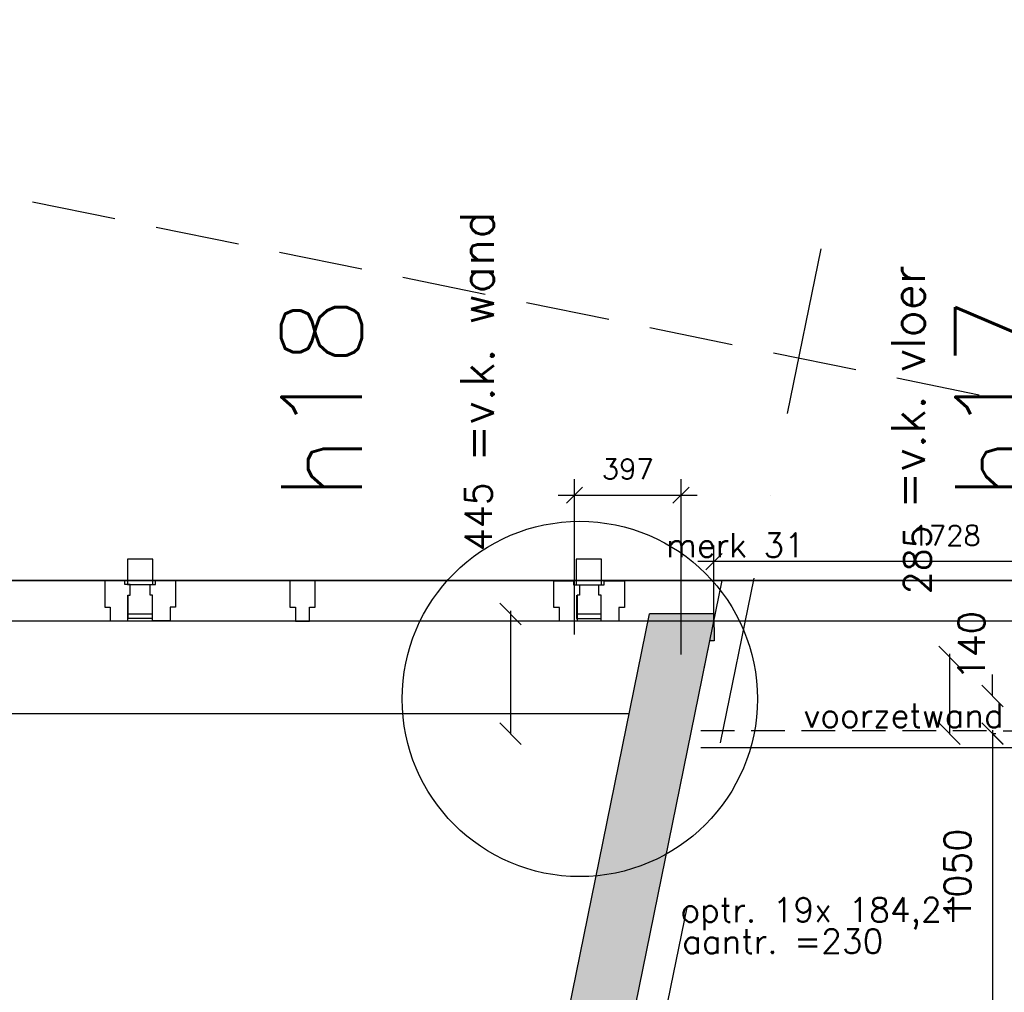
# Model space of a CAD drawing. Extents: x 7198 to 172353, y -998 to 131648.
# Tile 57 of 66: x 34887 to 38549, y 93014 to 96632. Entities that reach past the tile are written whole.
import ezdxf

# ---------------------------------------------------------------- set-up
doc = ezdxf.new("R2010")
doc.units = 0
doc.header["$LTSCALE"] = 50
doc.header["$MEASUREMENT"] = 0
doc.header["$PDSIZE"] = -1
for name, pattern in [('DASHDOT', [25, 12.5, -6.25, 0, -6.25]), ('HIDDEN', [9.375, 6.25, -3.125]), ('HIDDEN2', [0.1875, 0.125, -0.0625])]:
    doc.linetypes.add(name, pattern=pattern)
doc.layers.get('0').update_dxf_attribs({"linetype": 'CONTINUOUS'})
doc.layers.get('DEFPOINTS').update_dxf_attribs({"linetype": 'CONTINUOUS'})
for name, color, linetype in [('_BRANDCOMPART', 6, 'DASHDOT'), ('_DETAILNUMMERS', 4, 'CONTINUOUS'), ('_DETAILNUMMERSTEKST', 4, 'CONTINUOUS'), ('A--A21--_F12--', 7, 'CONTINUOUS'), ('A--A21--_F123-', 9, 'CONTINUOUS'), ('A--A22--_F12--', 7, 'CONTINUOUS'), ('A--A22--_F123-', 9, 'CONTINUOUS'), ('A--L21--', 3, 'CONTINUOUS'), ('A--L21--_F12--', 7, 'CONTINUOUS'), ('A--L21A1_BUITENWAND', 1, 'CONTINUOUS'), ('A--L22--', 7, 'CONTINUOUS'), ('A--L22--_F12--', 7, 'CONTINUOUS'), ('A--L22A2_BINNENWAND', 2, 'CONTINUOUS'), ('A--L27AC2_DAKEN', 2, 'HIDDEN'), ('A--L31--', 2, 'CONTINUOUS'), ('A--L31A1_BUITENKOZIJN', 1, 'CONTINUOUS'), ('A--M$1A-_F123-', 1, 'CONTINUOUS'), ('A--M1$A-_F123-', 1, 'CONTINUOUS'), ('A--T01A-18_TEKST', 1, 'CONTINUOUS'), ('A--T01A-25_TEKST', 2, 'CONTINUOUS'), ('TEKST_KOZIJNMERK', 2, 'CONTINUOUS')]:
    doc.layers.add(name, color=color, linetype=linetype)
doc.layers.add('bruto vloeroppervlak', color=3, linetype='CONTINUOUS', plot=False)
doc.styles.add('ALFA-0_25', font='ROMANS')
doc.styles.add('B-01', font='SIMPLEX.SHX', dxfattribs={"width": 0.8, "height": 4.5})
doc.styles.add('HIEMSTRA', font='romans.shx')
doc.dimstyles.get("Standard").update_dxf_attribs({"dimscale": 40, "dimtxt": 2.5, "dimasz": 2, "dimexe": 0.3, "dimexo": 0.3, "dimgap": 2, "dimtad": 1, "dimdec": 0, "dimzin": 0, "dimdsep": 46, "dimtxsty": 'HIEMSTRA', "dimblk1": 'OBLIQUE', "dimblk2": 'OBLIQUE', "dimsah": 1, "dimcen": -0.09, "dimdle": 0.3, "dimse1": 1, "dimclrd": 2, "dimclre": 2, "dimclrt": 3, "dimadec": 0, "dimazin": 0, "dimtfac": 1, "dimtdec": 4, "dimtofl": 0, "dimtmove": 2, "dimatfit": 3, "dimldrblk": 'OBLIQUE', "dimfxl": 1, "dimtvp": 625, "dimtolj": 1, "dimtzin": 0, "dimarcsym": 0})
doc.dimstyles.new('STANDARD$0', dxfattribs={"dimscale": 50, "dimtxt": 2.5, "dimasz": 2, "dimexe": 2, "dimexo": 0, "dimgap": 2, "dimtad": 1, "dimdec": 0, "dimzin": 0, "dimdsep": 46, "dimtxsty": 'ALFA-0_25', "dimblk1": 'OBLIQUE', "dimblk2": 'OBLIQUE', "dimsah": 1, "dimcen": -3, "dimdle": 2, "dimclrd": 1, "dimclre": 1, "dimclrt": 2, "dimadec": 0, "dimazin": 0, "dimtfac": 0.666667, "dimtofl": 0, "dimtmove": 2, "dimatfit": 3, "dimldrblk": 'OBLIQUE', "dimfxl": 1, "dimtvp": 0.833333, "dimtolj": 1, "dimtzin": 0, "dimarcsym": 0})

# ---------------------------------------------------------------- blocks, each defined once
blk = doc.blocks.new('*U785')
at = {"layer": 'A--A21--_F123-', "linetype": 'Continuous'}
blk.add_hatch(color=256, dxfattribs=at).paths.add_polyline_path([(0, 0), (-147.9, -125), (1028.4, 5649.8), (1140.7, 5599.8), (1253, 5549.8), (147.9, 125)])
at = {"layer": 'A--A21--_F12--', "color": 8}
for points in [[(0, 0), (-147.9, -125), (1140.7, 5599.8), (1028.4, 5649.8)], [(1140.7, 5599.8), (1253, 5549.8), (0, 0), (147.9, 125)]]:
    blk.add_solid(points, dxfattribs=at)
at = {"layer": 'A--L21--_F12--', "color": 3, "linetype": 'Continuous'}
for points in [[(-147.9, -125), (-147.9, -125), (1028.4, 5649.8), (1028.4, 5649.8)], [(147.9, 125), (147.9, 125), (1253, 5549.8), (1253, 5549.8)]]:
    blk.add_lwpolyline(points, dxfattribs=at)
blk = doc.blocks.new('*U774')
at = {"layer": 'A--A22--_F123-', "linetype": 'Continuous'}
blk.add_hatch(color=256, dxfattribs=at).paths.add_polyline_path([(0, 0), (0, -50), (-15.7, -50), (-128, 0), (-240.3, 50), (0, 50)])
at = {"layer": 'A--A22--_F12--', "color": 8}
for points in [[(-128, 0), (-240.3, 50), (0, 0), (0, 50)], [(0, 0), (0, -50), (-128, 0), (-15.7, -50)]]:
    blk.add_solid(points, dxfattribs=at)
at = {"layer": 'A--L22--_F12--', "color": 3, "linetype": 'Continuous'}
for points in [[(0, 0), (0, 50), (-240.3, 50), (-240.3, 50)], [(0, 0), (0, -50), (-15.7, -50), (-15.7, -50)]]:
    blk.add_lwpolyline(points, dxfattribs=at)
blk = doc.blocks.new('_OBLIQUE')
at = {"color": 0, "linetype": 'ByBlock'}
blk.add_line((-0.5, -0.5), (0.5, 0.5), dxfattribs=at)
blk = doc.blocks.new('*D214')
at = {"layer": 'A--M$1A-_F123-', "color": 2, "linetype": 'Continuous', "lineweight": -2, "transparency": 16777216}
for p, q in [((38505.3, 93988.9), (38505.3, 92915.2)), ((38521.9, 92927.2), (38493.3, 92927.2))]:
    blk.add_line(p, q, dxfattribs=at)
at = {"layer": 'DEFPOINTS', "color": 0, "linetype": 'Continuous', "transparency": 16777216}
for p in [(38533.9, 93976.9), (38505.3, 92927.2), (38533.9, 92927.2)]:
    blk.add_point(p, dxfattribs=at)
at = {"layer": 'A--M$1A-_F123-', "color": 2, "linetype": 'Continuous', "lineweight": -2, "transparency": 16777216, "xscale": 80, "yscale": 80, "zscale": 80}
for p, rotation in [((38505.3, 93976.9), 90), ((38505.3, 92927.2), 270)]:
    blk.add_blockref('_OBLIQUE', p, dxfattribs=dict(at, rotation=rotation))
at = {"layer": 'A--M$1A-_F123-', "color": 3, "linetype": 'Continuous', "transparency": 16777216, "insert": (38375.3, 93452), "char_height": 100, "attachment_point": 5, "rotation": 90, "style": 'HIEMSTRA'}
blk.add_mtext('\\A1;1050', dxfattribs=at)
blk = doc.blocks.new('*D239')
at = {"color": 2, "linetype": 'ByBlock', "transparency": 16777216}
for p, q in [((34628.3, 94273.7), (34628.3, 93976.7)), ((34640.3, 93976.7), (34640.3, 93976.7))]:
    blk.add_line(p, q, dxfattribs=at)
at = {"layer": 'DEFPOINTS', "color": 0, "linetype": 'ByBlock', "transparency": 16777216}
for p in [(34628.3, 94261.7, -1), (34628.3, 93976.7), (34628.3, 93976.7)]:
    blk.add_point(p, dxfattribs=at)
at = {"color": 2, "linetype": 'ByBlock', "transparency": 16777216, "xscale": 80, "yscale": 80, "zscale": 80}
for p, rotation in [((34628.3, 94261.7), 89.99868844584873), ((34628.3, 93976.7), 269.9986884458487)]:
    blk.add_blockref('_OBLIQUE', p, dxfattribs=dict(at, rotation=rotation))
at = {"color": 3, "linetype": 'ByBlock', "transparency": 16777216, "insert": (34508.9, 94623), "char_height": 100, "attachment_point": 5, "rotation": 89.9987, "style": 'HIEMSTRA'}
blk.add_mtext('\\A1;285', dxfattribs=at)
blk = doc.blocks.new('*D241')
at = {"layer": 'A--M$1A-_F123-', "color": 2, "linetype": 'Continuous', "lineweight": -2, "transparency": 16777216}
for p, q in [((38505.3, 94116.7), (38505.3, 94196.7)), ((38505.1, 93976.7), (38517.3, 93976.7)), ((38505.3, 93976.7), (38505.3, 93896.7))]:
    blk.add_line(p, q, dxfattribs=at)
at = {"layer": 'DEFPOINTS', "color": 0, "linetype": 'Continuous', "transparency": 16777216}
for p in [(38493.1, 94116.7), (38493.1, 93976.7), (38505.3, 93976.7)]:
    blk.add_point(p, dxfattribs=at)
at = {"layer": 'A--M$1A-_F123-', "color": 2, "linetype": 'Continuous', "lineweight": -2, "transparency": 16777216, "xscale": 80, "yscale": 80, "zscale": 80}
for p, rotation in [((38505.3, 94116.7), 270), ((38505.3, 93976.7), 90)]:
    blk.add_blockref('_OBLIQUE', p, dxfattribs=dict(at, rotation=rotation))
at = {"layer": 'A--M$1A-_F123-', "color": 3, "linetype": 'Continuous', "transparency": 16777216, "insert": (38427.2, 94303.5), "char_height": 100, "attachment_point": 5, "rotation": 90, "style": 'HIEMSTRA'}
blk.add_mtext('\\A1;140', dxfattribs=at)
blk = doc.blocks.new('*D249')
at = {"color": 2, "linetype": 'ByBlock', "transparency": 16777216}
for p, q in [((36712.5, 94433.7), (36712.5, 93976.7)), ((36724.5, 93976.7), (36724.5, 93976.7))]:
    blk.add_line(p, q, dxfattribs=at)
at = {"layer": 'DEFPOINTS', "color": 0, "linetype": 'ByBlock', "transparency": 16777216}
for p in [(36712.5, 94421.7, -1), (36712.5, 93976.7), (36712.5, 93976.7)]:
    blk.add_point(p, dxfattribs=at)
at = {"color": 2, "linetype": 'ByBlock', "transparency": 16777216, "xscale": 80, "yscale": 80, "zscale": 80}
for p, rotation in [((36712.5, 94421.7), 89.99916001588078), ((36712.5, 93976.7), 269.9991600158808)]:
    blk.add_blockref('_OBLIQUE', p, dxfattribs=dict(at, rotation=rotation))
at = {"color": 3, "linetype": 'ByBlock', "transparency": 16777216, "insert": (36593, 94783), "char_height": 100, "attachment_point": 5, "rotation": 89.9992, "style": 'HIEMSTRA'}
blk.add_mtext('\\A1;445', dxfattribs=at)
blk = doc.blocks.new('*D470')
at = {"color": 1, "linetype": 'ByBlock', "transparency": 16777216}
for p, q in [((36950.3, 94345.3), (36950.3, 94923.6)), ((37346.9, 94270.3), (37346.9, 94923.6)), ((36890.3, 94863.6), (37406.9, 94863.6))]:
    blk.add_line(p, q, dxfattribs=at)
at = {"layer": 'DEFPOINTS', "color": 0, "linetype": 'ByBlock', "transparency": 16777216}
for p in [(37346.9, 94863.6), (36950.3, 94345.3), (37346.9, 94270.3)]:
    blk.add_point(p, dxfattribs=at)
at = {"color": 1, "linetype": 'ByBlock', "transparency": 16777216, "xscale": 60, "yscale": 60, "zscale": 60, "rotation": 180}
blk.add_blockref('_OBLIQUE', (36950.3, 94863.6), dxfattribs=at)
at = {"color": 1, "linetype": 'ByBlock', "transparency": 16777216, "xscale": 60, "yscale": 60, "zscale": 60}
blk.add_blockref('_OBLIQUE', (37346.9, 94863.6), dxfattribs=at)
at = {"color": 2, "linetype": 'ByBlock', "transparency": 16777216, "insert": (37148.6, 94961.1), "char_height": 75, "attachment_point": 5, "style": 'ALFA-0_25'}
blk.add_mtext('\\A1;397', dxfattribs=at)
blk = doc.blocks.new('*D478')
at = {"layer": 'A--M$1A-_F123-', "color": 1, "lineweight": -2, "transparency": 16777216}
for p, q in [((37469.4, 94395.7), (37469.4, 94676.2)), ((39197.2, 94261.6), (39197.2, 94676.2)), ((39257.2, 94616.2), (37409.4, 94616.2))]:
    blk.add_line(p, q, dxfattribs=at)
at = {"layer": 'DEFPOINTS', "color": 0, "transparency": 16777216}
for p in [(37469.4, 94616.2), (37469.4, 94395.7), (39197.2, 94261.6)]:
    blk.add_point(p, dxfattribs=at)
at = {"layer": 'A--M$1A-_F123-', "color": 1, "lineweight": -2, "transparency": 16777216, "xscale": 60, "yscale": 60, "zscale": 60, "rotation": 180}
blk.add_blockref('_OBLIQUE', (37469.4, 94616.2), dxfattribs=at)
at = {"layer": 'A--M$1A-_F123-', "color": 1, "lineweight": -2, "transparency": 16777216, "xscale": 60, "yscale": 60, "zscale": 60}
blk.add_blockref('_OBLIQUE', (39197.2, 94616.2), dxfattribs=at)
at = {"layer": 'A--M$1A-_F123-', "color": 2, "transparency": 16777216, "insert": (38333.3, 94713.7), "char_height": 75, "attachment_point": 5, "style": 'ALFA-0_25'}
blk.add_mtext('\\A1;1728', dxfattribs=at)

msp = doc.modelspace()

# ---------------------------------------------------------------- linework, layer by layer
at = {"layer": '_BRANDCOMPART'}
msp.add_lwpolyline([(37866.8, 95780.1), (36503.4, 89086.5), (39131.5, 89086.5), (40494.1, 95780.1)], dxfattribs=at)
at = {"layer": '_DETAILNUMMERS'}
msp.add_circle((36970.1, 94105.5), 660.8, dxfattribs=at)
at = {"layer": 'A--L21A1_BUITENWAND'}
msp.add_line((37430.9, 94207), (37499.9, 94545.7), dxfattribs=at)
at = {"layer": 'A--L22A2_BINNENWAND'}
for p, q in [((31812.4, 94051.7), (37154.4, 94051.7)), ((37420.3, 93924.9), (39278.7, 93924.6))]:
    msp.add_line(p, q, dxfattribs=at)
at = {"layer": 'A--L22A2_BINNENWAND', "color": 4, "linetype": 'HIDDEN2', "ltscale": 20}
msp.add_line((37420.3, 93987.7), (39270.7, 93987.5), dxfattribs=at)
at = {"layer": 'A--L22A2_BINNENWAND'}
for points in [[(35382.3, 94625.7), (35287.3, 94625.7), (35287.3, 94548.7), (35287.3, 94530.7), (35333.3, 94530.7), (35382.3, 94530.7), (35382.3, 94625.7)], [(37051.4, 94625.3), (36956.4, 94625.3), (36956.4, 94548.3), (36956.4, 94530.3), (37002.4, 94530.3), (37051.4, 94530.3), (37051.4, 94625.3)]]:
    msp.add_lwpolyline(points, close=True, dxfattribs=at)
at = {"layer": 'A--L27AC2_DAKEN'}
msp.add_lwpolyline([(38789.1, 73408), (41675.6, 73408.6), (41671.1, 94581), (31601.9, 96632.1), (24414.6, 61334.3), (24633.1, 61289.8)], dxfattribs=at)
at = {"layer": 'A--L31--', "color": 2, "linetype": 'Continuous'}
for p, q in [((35288.8, 94491.7), (35288.8, 94420.7)), ((36957.9, 94491.3), (36957.9, 94420.3)), ((35380.8, 94420.7), (35288.8, 94420.7)), ((35288.8, 94420.7), (35288.8, 94405.7)), ((35288.8, 94405.7), (35380.8, 94405.7)), ((35380.8, 94405.7), (35380.8, 94420.7)), ((37049.9, 94420.3), (36957.9, 94420.3)), ((36957.9, 94420.3), (36957.9, 94405.3)), ((36957.9, 94405.3), (37049.9, 94405.3)), ((37049.9, 94405.3), (37049.9, 94420.3))]:
    msp.add_line(p, q, dxfattribs=at)
for points in [[(35202.8, 94545.7), (35202.8, 94446.7), (35223.8, 94446.7), (35223.8, 94395.7), (35288.8, 94395.7), (35288.8, 94491.7), (35297.8, 94491.7), (35297.8, 94530.7), (35277.8, 94530.7), (35277.8, 94545.7)], [(35466.8, 94545.7), (35466.8, 94446.7), (35445.8, 94446.7), (35445.8, 94395.7), (35380.8, 94395.7), (35380.8, 94491.7), (35371.8, 94491.7), (35371.8, 94530.7), (35391.8, 94530.7), (35391.8, 94545.7)], [(35912, 94395.4), (35965, 94395.4), (35965, 94446.4), (35986, 94446.4), (35986, 94545.4), (35913, 94545.4), (35891, 94545.4), (35891, 94530.4), (35891, 94446.4), (35912, 94446.4)], [(36959.9, 94395.3), (36894.9, 94395.3), (36894.9, 94446.3), (36873.9, 94446.3), (36873.9, 94545.3), (36946.9, 94545.3), (36946.9, 94530.3), (36968.9, 94530.3), (36968.9, 94491.3), (36959.9, 94491.3)], [(37135.9, 94545.3), (37135.9, 94446.3), (37114.9, 94446.3), (37114.9, 94395.3), (37049.9, 94395.3), (37049.9, 94491.3), (37040.9, 94491.3), (37040.9, 94530.3), (37060.9, 94530.3), (37060.9, 94545.3)]]:
    msp.add_lwpolyline(points, close=True, dxfattribs=at)
at = {"layer": 'A--L31A1_BUITENKOZIJN'}
for p, q in [((31994.8, 94546.7), (39208.2, 94545.4)), ((31973.7, 94396.7), (39211.7, 94395.4))]:
    msp.add_line(p, q, dxfattribs=at)
at = {"layer": 'bruto vloeroppervlak'}
msp.add_lwpolyline([(37015, 39956.9), (37015, 65058.9), (37015, 65064), (38858.3, 65471.4), (38858.3, 65980.5), (37015, 65581.4), (37015, 69465.4), (37419, 69465.4), (37419, 73608.9), (41475.1, 73608.9), (41475.1, 95825.4), (40696.3, 95825.4), (40378.5, 94273.3), (40356.8, 94273.3), (40356.8, 94276.3), (39303.2, 94276.3), (39303.2, 94625.3), (39208.2, 94625.3), (39208.2, 94545.4), (31405, 94549.7)], dxfattribs=at)

# ---------------------------------------------------------------- block references
at = {"layer": 'A--L21--', "linetype": 'Continuous'}
msp.add_blockref('*U785', (36201.3, 88771.9), dxfattribs=at)
at = {"layer": 'A--L22--', "linetype": 'Continuous'}
msp.add_blockref('*U774', (37470, 94371.7), dxfattribs=at)

# ---------------------------------------------------------------- texts
at = {"layer": '_DETAILNUMMERSTEKST', "style": 'ALFA-0_25'}
for s, p in [('h18', (36159.5, 94843.2)), ('h17', (38667, 94843.2))]:
    msp.add_text(s, height=300, rotation=90, dxfattribs=at).set_placement(p)
at = {"layer": 'A--T01A-18_TEKST', "style": 'HIEMSTRA'}
msp.add_text('voorzetwand', height=90, dxfattribs=at).set_placement((37802.9, 93999))
at = {"layer": 'A--T01A-25_TEKST', "style": 'HIEMSTRA'}
for s, p in [('=v.k. wand', (36649.8, 94987.4, -1)), ('=v.k. vloer', (38253.3, 94812.5, -1))]:
    msp.add_text(s, height=125, rotation=90, dxfattribs=at).set_placement(p)
at = {"layer": 'TEKST_KOZIJNMERK', "style": 'B-01'}
msp.add_text('merk 31', height=90, dxfattribs=at).set_placement((37290.6, 94632.5))
at = {"layer": 'TEKST_KOZIJNMERK', "style": 'HIEMSTRA'}
for s, p in [('optr. 19x 184,21', (37344.8, 93275.3)), ('aantr. =230', (37351.2, 93158.6))]:
    msp.add_text(s, height=90, rotation=0.0778, dxfattribs=at).set_placement(p)

# ---------------------------------------------------------------- dimensions: what is measured, and where the dimension line sits
at = {"layer": 'A--M$1A-_F123-', "linetype": 'Continuous'}
for base, p1, p2, angle, picture, middle, dimtype in [((36712.5, 93976.7), (36712.5, 94421.7, -1), (36712.5, 93976.7), 269.9992, '*D249', (36593, 94783), 161), ((38505.3, 93976.7), (38493.1, 94116.7), (38493.1, 93976.7), 90, '*D241', (38427.2, 94303.5), 160)]:
    dim = msp.add_linear_dim(base=base, p1=p1, p2=p2, angle=angle, dimstyle='Standard', dxfattribs=at)
    dim.commit()
    dim.dimension.update_dxf_attribs({"geometry": picture, "text_midpoint": middle, "dimtype": dimtype})
at = {"layer": 'A--M$1A-_F123-'}
dim = msp.add_linear_dim(base=(37469.4, 94616.2), p1=(39197.2, 94261.6), p2=(37469.4, 94395.7), dimstyle='STANDARD$0', override={"dimscale": 30}, dxfattribs=at)
dim.commit()
dim.dimension.update_dxf_attribs({"geometry": '*D478', "text_midpoint": (38333.3, 94713.7)})
at = {"layer": 'A--M$1A-_F123-', "linetype": 'Continuous'}
dim = msp.add_linear_dim(base=(38345.5, 93976.7), p1=(38345.5, 94261.7, -1), p2=(38345.5, 93976.7), angle=269.9987, dimstyle='Standard', dxfattribs=at)
dim.commit()
dim.dimension.update_dxf_attribs({"geometry": '*D239', "text_midpoint": (38226.1, 94623), "dimtype": 161, "insert": (3717.2, 0)})
dim = msp.add_linear_dim(base=(38505.3, 92927.2), p1=(38533.9, 93976.9), p2=(38533.9, 92927.2), angle=90, dimstyle='Standard', dxfattribs=at)
dim.commit()
dim.dimension.update_dxf_attribs({"geometry": '*D214', "text_midpoint": (38375.3, 93452)})
at = {"layer": 'A--M1$A-_F123-', "linetype": 'Continuous'}
dim = msp.add_linear_dim(base=(37346.9, 94863.6), p1=(36950.3, 94345.3), p2=(37346.9, 94270.3), dimstyle='STANDARD$0', override={"dimscale": 30, "dimclrd": 1, "dimclre": 1, "dimclrt": 2}, dxfattribs=at)
dim.commit()
dim.dimension.update_dxf_attribs({"geometry": '*D470', "text_midpoint": (37148.6, 94961.1)})

doc.saveas('drawing.dxf')
